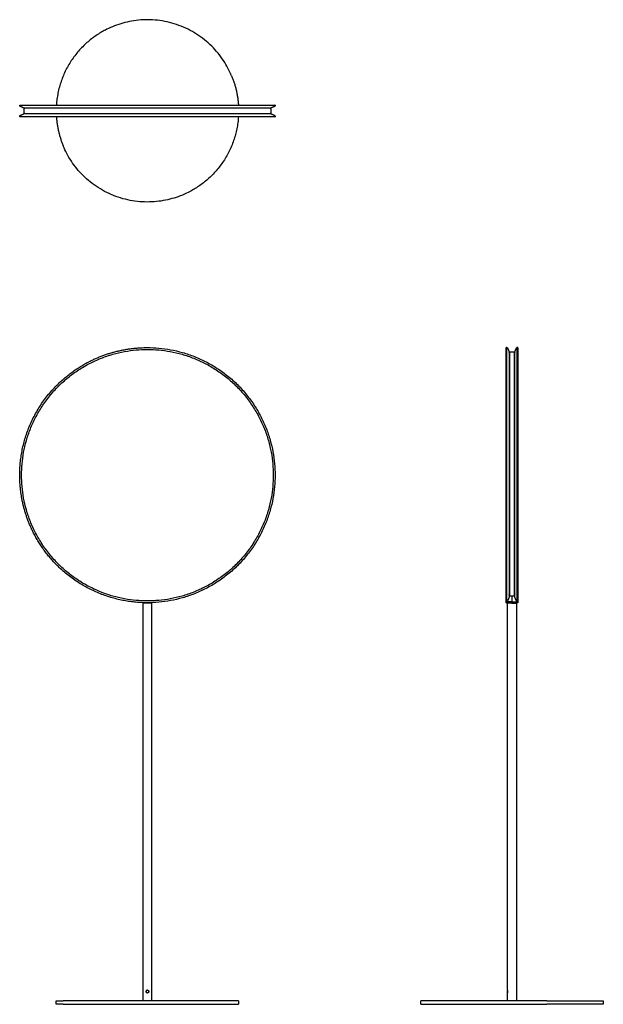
# Model space of a CAD drawing. Header units: millimetres. Extents: x 2392 to 3991, y 1634 to 4335.
import ezdxf

# ---------------------------------------------------------------- set-up
doc = ezdxf.new("R2010")
doc.units = ezdxf.units.MM
doc.layers.add('Make2D$Visibile$Curve', color=7, linetype='Continuous', true_color=0x000000)

msp = doc.modelspace()

# ---------------------------------------------------------------- linework, layer by layer
at = {"layer": 'Make2D$Visibile$Curve', "lineweight": -3}
for points, weights, knots in [([(2972.7, 4180.3), (2877, 4411.2), (2646, 4315.4), (2502.3, 4255.8), (2492.3, 4100.5)], [1, 0.707106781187, 1, 0.794997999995, 0.876966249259], [-1000, -1000, -1000, -500, -500, -150.039696, -150.039696, -150.039696]), ([(2391.8, 4098.8), (2391.8, 4098), (2392.4, 4097.4), (2392.6, 4097.1), (2393, 4097)], [1, 0.853553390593, 0.853553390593, 0.853553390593, 0.88029730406], [0, 0, 0, 1.656854, 1.656854, 2.364893, 2.364893, 2.364893]), ([(3080, 4092), (3080, 4092), (3079.3, 4092), (3059.3, 4092), (2741.8, 4092), (2424.3, 4092), (2404.3, 4092), (2403.6, 4092), (2403.6, 4092)], [0.976477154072, 0.987678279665, 1, 0.72902819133, 1, 0.72902819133, 1, 0.987678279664, 0.97647715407], [-1933.887498, -1933.887498, -1933.887498, -1905.012379, -1905.012379, -1270.008253, -1270.008253, -635.004126, -635.004126, -606.129007, -606.129007, -606.129007]), ([(2403.6, 4090), (2403.6, 4090.8), (2404.2, 4091.4), (2404.8, 4092), (2405.6, 4092)], [1, 0.853553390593, 0.853553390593, 0.853553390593, 1], [0, 0, 0, 1.656854, 1.656854, 3.313708, 3.313708, 3.313708]), ([(3080, 4090), (3080, 4090.8), (3079.4, 4091.4), (3078.8, 4092), (3078, 4092)], [1, 0.853553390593, 0.853553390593, 0.853553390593, 1], [0, 0, 0, 1.656854, 1.656854, 3.313708, 3.313708, 3.313708]), ([(3091.8, 4098.8), (3091.8, 4098), (3091.2, 4097.4), (3091, 4097.1), (3090.6, 4097)], [1, 0.853553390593, 0.853553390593, 0.853553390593, 0.88029730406], [0, 0, 0, 1.656854, 1.656854, 2.364893, 2.364893, 2.364893]), ([(2391.8, 4070.2), (2391.8, 4071.1), (2392.4, 4071.7), (2392.6, 4071.9), (2393, 4072.1)], [1, 0.853553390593, 0.853553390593, 0.853553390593, 0.88029730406], [0, 0, 0, 1.656854, 1.656854, 2.364893, 2.364893, 2.364893]), ([(2403.6, 4077), (2403.6, 4077), (2404.3, 4077), (2424.3, 4077), (2741.8, 4077), (3059.3, 4077), (3079.3, 4077), (3080, 4077), (3080, 4077)], [0.976477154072, 0.987678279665, 1, 0.72902819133, 1, 0.72902819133, 1, 0.987678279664, 0.97647715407], [-1933.887498, -1933.887498, -1933.887498, -1905.012379, -1905.012379, -1270.008253, -1270.008253, -635.004126, -635.004126, -606.129007, -606.129007, -606.129007]), ([(2991.3, 4068.5), (2981.3, 3913.2), (2837.6, 3853.6), (2606.6, 3757.8), (2510.9, 3988.8)], [0.876966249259, 0.794997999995, 1, 0.707106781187, 1], [150.039696, 150.039696, 150.039696, 500, 500, 1000, 1000, 1000]), ([(3091.8, 4070.2), (3091.8, 4071.1), (3091.2, 4071.7), (3091, 4071.9), (3090.6, 4072.1)], [1, 0.853553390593, 0.853553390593, 0.853553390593, 0.88029730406], [0, 0, 0, 1.656854, 1.656854, 2.364893, 2.364893, 2.364893]), ([(2741.8, 2740.2), (2396.8, 2740.2), (2396.8, 3085.2), (2396.8, 3430.2), (2741.8, 3430.2)], [1, 0.707106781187, 1, 0.707106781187, 1], [-1380, -1380, -1380, -690, -690, 0, 0, 0]), ([(2741.8, 3435.2), (3091.8, 3435.2), (3091.8, 3085.2), (3091.8, 2735.2), (2741.8, 2735.2)], [1, 0.707106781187, 1, 0.707106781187, 1], [-1099.557429, -1099.557429, -1099.557429, -549.778714, -549.778714, 0, 0, 0]), ([(2741.8, 3430.2), (3086.8, 3430.2), (3086.8, 3085.2), (3086.8, 2740.2), (2741.8, 2740.2)], [1, 0.707106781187, 1, 0.707106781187, 1], [-1380, -1380, -1380, -690, -690, 0, 0, 0]), ([(3725.1, 2735.7), (3725.1, 2735.7), (3725.1, 3085.2), (3725.1, 3434.7), (3725.1, 3434.7)], [1, 0.707106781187, 1, 0.707106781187, 1], [-1398, -1398, -1398, -699, -699, 0, 0, 0]), ([(3726.8, 2737.8), (3726.8, 2777.8), (3726.8, 3106.5), (3726.8, 3435.2), (3726.8, 3435.2)], [1, 0.72829489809, 1, 0.72829489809, 1], [45.950307, 45.950307, 45.950307, 569.612275, 569.612275, 1093.274243, 1093.274243, 1093.274243]), ([(3726.8, 3435.2), (3727.6, 3435.2), (3728.2, 3434.7), (3728.5, 3434.4), (3728.6, 3434.1)], [1, 0.853553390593, 0.853553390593, 0.853553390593, 0.88029730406], [0, 0, 0, 1.656854, 1.656854, 2.364893, 2.364893, 2.364893]), ([(3755.3, 3435.2), (3754.5, 3435.2), (3753.9, 3434.7), (3753.7, 3434.4), (3753.5, 3434.1)], [1, 0.853553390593, 0.853553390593, 0.853553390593, 0.88029730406], [0, 0, 0, 1.656854, 1.656854, 2.364893, 2.364893, 2.364893]), ([(3755.3, 2737.8), (3755.3, 2777.8), (3755.3, 3106.5), (3755.3, 3435.2), (3755.3, 3435.2)], [1, 0.728294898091, 1, 0.728294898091, 1], [0, 0, 0, 658.640744, 658.640744, 1317.281488, 1317.281488, 1317.281488]), ([(3757.1, 3434.7), (3757.1, 3434.7), (3757.1, 3085.2), (3757.1, 2735.7), (3757.1, 2735.7)], [1, 0.707106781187, 1, 0.707106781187, 1], [-1398, -1398, -1398, -699, -699, 0, 0, 0]), ([(3733.6, 3423.4), (3733.6, 3423.4), (3733.6, 3106.5), (3733.6, 2789.7), (3733.6, 2749.8)], [0.999999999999, 0.72902819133, 1, 0.72902819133, 1], [-1270.008253, -1270.008253, -1270.008253, -635.004126, -635.004126, 0, 0, 0]), ([(3735.6, 2753.2), (3735.6, 2809.7), (3735.6, 3106.5), (3735.6, 3423.4), (3735.6, 3423.4)], [0.975771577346, 0.741738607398, 1, 0.729028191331, 1], [29.786001, 29.786001, 29.786001, 635.004126, 635.004126, 1270.008253, 1270.008253, 1270.008253]), ([(3746.6, 3423.4), (3746.6, 3423.4), (3746.6, 3106.5), (3746.6, 2809.7), (3746.6, 2753.2)], [1, 0.729028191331, 1, 0.741738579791, 0.97577162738], [0, 0, 0, 635.004126, 635.004126, 1240.222316, 1240.222316, 1240.222316]), ([(3748.6, 2749.8), (3748.6, 2789.7), (3748.6, 3106.5), (3748.6, 3423.4), (3748.6, 3423.4)], [1, 0.72902819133, 1, 0.729028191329, 1], [-2540.016506, -2540.016506, -2540.016506, -1905.012379, -1905.012379, -1270.008253, -1270.008253, -1270.008253]), ([(2429.9, 2926.3), (2391.8, 3001.2), (2391.8, 3085.2), (2391.8, 3230.2), (2494.3, 3332.7), (2533.5, 3371.9), (2582.9, 3397.1)], [0.874965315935, 0.909550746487, 1, 0.853553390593, 0.853553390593, 0.853553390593, 0.874965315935], [400.818602, 400.818602, 400.818602, 579.898987, 579.898987, 869.848481, 869.848481, 980.717589, 980.717589, 980.717589]), ([(2741.8, 2735.2), (2596.8, 2735.2), (2494.3, 2837.8), (2455.1, 2877), (2429.9, 2926.3)], [1, 0.853553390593, 0.853553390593, 0.853553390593, 0.874965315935], [0, 0, 0, 289.949494, 289.949494, 400.818602, 400.818602, 400.818602]), ([(3735.6, 2753.2), (3734.7, 2753.2), (3734.2, 2753.8), (3733.6, 2754.4), (3733.6, 2755.2)], [1, 0.853553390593, 0.853553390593, 0.853553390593, 1], [0, 0, 0, 1.656854, 1.656854, 3.313708, 3.313708, 3.313708]), ([(3746.6, 2753.2), (3747.4, 2753.2), (3748, 2753.8), (3748.6, 2754.4), (3748.6, 2755.2)], [1, 0.853553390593, 0.853553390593, 0.853553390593, 1], [0, 0, 0, 1.656854, 1.656854, 3.313708, 3.313708, 3.313708]), ([(2754.3, 2733.7), (2754.3, 2733.7), (2741.8, 2733.7), (2729.3, 2733.7), (2729.3, 2733.7)], [1, 0.707106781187, 1, 0.707106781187, 1], [0, 0, 0, 25, 25, 50, 50, 50]), ([(2991.8, 1643.7), (2991.8, 1643.7), (2837.6, 1643.7), (2606.6, 1643.7), (2510.9, 1643.7)], [0.887255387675, 0.783299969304, 1, 0.707106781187, 1], [130.069908, 130.069908, 130.069908, 500, 500, 1000, 1000, 1000]), ([(2510.9, 1633.7), (2606.6, 1633.7), (2837.6, 1633.7), (2991.8, 1633.7), (2991.8, 1633.7)], [1, 0.707106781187, 1, 0.783299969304, 0.887255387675], [0, 0, 0, 500, 500, 869.930092, 869.930092, 869.930092]), ([(3836.8, 1643.7), (3605.9, 1643.7), (3510.1, 1643.7), (3491.1, 1643.7), (3491.1, 1643.7)], [1, 0.707106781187, 1, 0.923806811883, 0.887255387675], [0, 0, 0, 500, 500, 630.069908, 630.069908, 630.069908]), ([(3491.1, 1633.7), (3491.1, 1633.7), (3510.1, 1633.7), (3605.9, 1633.7), (3836.8, 1633.7)], [0.887255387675, 0.923806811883, 1, 0.707106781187, 1], [369.930092, 369.930092, 369.930092, 500, 500, 1000, 1000, 1000])]:
    msp.add_rational_spline(points, weights, degree=2, knots=knots, dxfattribs=at)
for points, weights in [([(2972.7, 4180.3), (2988.6, 4141.9), (2991.3, 4100.5)], [1, 0.935654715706, 0.899581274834]), ([(2392.3, 4100.5), (2392.3, 4100.5), (2741.8, 4100.5)], [1, 0.707106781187, 1]), ([(2391.8, 4100), (2391.8, 4100.5), (2392.3, 4100.5)], [1, 0.707106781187, 1]), ([(2405.6, 4077), (2403.6, 4077), (2403.6, 4079)], [1, 0.707106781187, 1]), ([(2741.8, 4100.5), (3091.3, 4100.5), (3091.3, 4100.5)], [1, 0.707106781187, 1]), ([(3080, 4079), (3080, 4077), (3078, 4077)], [1, 0.707106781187, 1]), ([(3091.3, 4100.5), (3091.8, 4100.5), (3091.8, 4100)], [1, 0.707106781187, 1]), ([(2392.3, 4068.5), (2391.8, 4068.5), (2391.8, 4069)], [1, 0.707106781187, 1]), ([(2741.8, 4068.5), (2392.3, 4068.5), (2392.3, 4068.5)], [1, 0.707106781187, 1]), ([(2492.3, 4068.5), (2495, 4027.1), (2510.9, 3988.8)], [0.899581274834, 0.935654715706, 1]), ([(3091.3, 4068.5), (3091.3, 4068.5), (2741.8, 4068.5)], [1, 0.707106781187, 1]), ([(3091.8, 4069), (3091.8, 4068.5), (3091.3, 4068.5)], [1, 0.707106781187, 1]), ([(2582.9, 3397.1), (2657.8, 3435.2), (2741.8, 3435.2)], [0.874965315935, 0.909550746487, 1]), ([(3725.1, 3434.7), (3725.1, 3435.1), (3725.3, 3435.2)], [1, 0.797556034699, 0.874965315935]), ([(3725.3, 3435.2), (3725.4, 3435.2), (3725.6, 3435.2)], [0.874965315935, 0.909550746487, 1]), ([(3757.1, 3434.7), (3757.1, 3435.2), (3756.6, 3435.2)], [1, 0.707106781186, 1]), ([(3733.6, 3421.4), (3733.6, 3423.4), (3735.6, 3423.4)], [1, 0.707106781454, 1]), ([(3746.6, 3423.4), (3748.6, 3423.4), (3748.6, 3421.4)], [1, 0.707106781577, 1]), ([(3725.6, 2735.2), (3725.1, 2735.2), (3725.1, 2735.7)], [1, 0.707106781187, 1]), ([(3741.1, 2733.7), (3728.6, 2733.7), (3728.6, 2733.7)], [1, 0.707106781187, 1]), ([(3741.1, 2735.5), (3741.1, 2736), (3741.1, 2737.8)], [1, 0.999090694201, 1]), ([(3741.1, 2733.7), (3753.6, 2733.7), (3753.6, 2733.7)], [1, 0.707106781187, 1]), ([(3757.1, 2735.7), (3757.1, 2735.2), (3756.6, 2735.2)], [1, 0.707106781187, 1]), ([(2491.8, 1643.7), (2491.8, 1643.7), (2510.9, 1643.7)], [0.887255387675, 0.923806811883, 1]), ([(2510.9, 1633.7), (2491.8, 1633.7), (2491.8, 1633.7)], [1, 0.923806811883, 0.887255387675]), ([(3836.8, 1643.7), (3991.1, 1643.7), (3991.1, 1643.7)], [1, 0.783299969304, 0.887255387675]), ([(3991.1, 1633.7), (3991.1, 1633.7), (3836.8, 1633.7)], [0.887255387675, 0.783299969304, 1])]:
    msp.add_rational_spline(points, weights, degree=2, dxfattribs=at)
for points, degree in [([(2391.8, 4098.8), (2391.8, 4099.4), (2391.8, 4100)], 2), ([(2403.6, 4092), (2398.3, 4094.5), (2393, 4097)], 2), ([(2403.6, 4079), (2403.6, 4084.5), (2403.6, 4090)], 2), ([(3090.6, 4097), (3085.3, 4094.5), (3080, 4092)], 2), ([(3080, 4090), (3080, 4084.5), (3080, 4079)], 2), ([(3091.8, 4100), (3091.8, 4099.4), (3091.8, 4098.8)], 2), ([(2391.8, 4069), (2391.8, 4069.6), (2391.8, 4070.2)], 2), ([(2393, 4072.1), (2398.3, 4074.5), (2403.6, 4077)], 2), ([(3080, 4077), (3085.3, 4074.5), (3090.6, 4072.1)], 2), ([(3091.8, 4070.2), (3091.8, 4069.6), (3091.8, 4069)], 2), ([(3726.8, 3435.2), (3726.2, 3435.2), (3725.6, 3435.2)], 2), ([(3728.6, 3434.1), (3731.1, 3428.7), (3733.6, 3423.4)], 2), ([(3748.6, 3423.4), (3751, 3428.7), (3753.5, 3434.1)], 2), ([(3755.3, 3435.2), (3756, 3435.2), (3756.6, 3435.2)], 2), ([(3735.6, 3423.4), (3741.1, 3423.4), (3746.6, 3423.4)], 2), ([(2729.3, 2733.7), (2729.3, 2188.7), (2729.3, 1643.7)], 2), ([(2731.8, 2735.4), (2731.8, 2734.6), (2731.8, 2733.7)], 2), ([(2751.8, 2733.7), (2751.8, 2734.6), (2751.8, 2735.4)], 2), ([(2754.3, 1643.7), (2754.3, 2188.7), (2754.3, 2733.7)], 2), ([(3725.6, 2735.2), (3727, 2735.2), (3728.5, 2735.2)], 2), ([(3741.1, 2737.8), (3733.9, 2737.8), (3726.8, 2737.8)], 2), ([(3728.6, 2739), (3730.3, 2742.6), (3731.9, 2746.2), (3733.6, 2749.8)], 3), ([(3728.6, 1672.5), (3728.6, 2203.1), (3728.6, 2733.7)], 2), ([(3731.1, 2733.7), (3731.1, 2734.5), (3731.1, 2735.3)], 2), ([(3746.6, 2753.2), (3741.1, 2753.2), (3735.6, 2753.2)], 2), ([(3741.1, 2753.2), (3741.1, 2745.5), (3741.1, 2737.8)], 2), ([(3741.1, 2737.8), (3748.2, 2737.8), (3755.3, 2737.8)], 2), ([(3748.6, 2749.8), (3750.2, 2746.2), (3751.9, 2742.6), (3753.5, 2739)], 3), ([(3751.1, 2735.3), (3751.1, 2734.5), (3751.1, 2733.7)], 2), ([(3753.6, 2735.2), (3753.6, 2735.2), (3752.7, 2735.3), (3751.1, 2735.3)], 3), ([(3756.6, 2735.2), (3755.1, 2735.2), (3753.6, 2735.2)], 2), ([(3753.6, 2733.7), (3753.6, 2188.7), (3753.6, 1643.7)], 2), ([(3728.6, 1672.3), (3728.6, 1672.4), (3728.6, 1672.5), (3728.6, 1672.5)], 3), ([(3728.6, 1643.7), (3728.6, 1654.4), (3728.6, 1665)], 2), ([(2491.8, 1633.7), (2491.8, 1638.7), (2491.8, 1643.7)], 2), ([(2991.8, 1643.7), (2991.8, 1638.7), (2991.8, 1633.7)], 2), ([(3491.1, 1633.7), (3491.1, 1638.7), (3491.1, 1643.7)], 2), ([(3991.1, 1643.7), (3991.1, 1638.7), (3991.1, 1633.7)], 2)]:
    msp.add_open_spline(points, degree=degree, dxfattribs=at)
for points, knots in [([(2741.8, 2735.2), (2738.5, 2735.2), (2735.2, 2735.3), (2730.5, 2735.4), (2729.1, 2735.5), (2729, 2735.5)], [-20.323646, -20.323646, -20.323646, -20.323646, -10.165136, -10.165136, 0, 0, 0, 0]), ([(2741.8, 2735.2), (2745.1, 2735.2), (2748.4, 2735.3), (2753.1, 2735.4), (2754.5, 2735.5), (2754.5, 2735.5)], [0.00662, 0.00662, 0.00662, 0.00662, 10.163348, 10.163348, 20.320077, 20.320077, 20.320077, 20.320077]), ([(3726.8, 2737.8), (3726.9, 2737.8), (3727, 2737.8), (3727, 2737.8), (3727.3, 2737.9), (3727.5, 2737.9), (3727.7, 2738), (3727.9, 2738.1), (3728.1, 2738.3), (3728.2, 2738.4), (3728.4, 2738.6), (3728.5, 2738.8), (3728.6, 2739)], [-2.286957, -2.286957, -2.286957, -2.286957, -2.042075, -2.042075, -2.042075, -1.363727, -1.363727, -1.363727, -0.681741, -0.681741, -0.681741, 0, 0, 0, 0]), ([(3726.8, 2737.8), (3727, 2737.8), (3727.2, 2737.9), (3727.4, 2737.9), (3727.7, 2738), (3727.9, 2738.1), (3728, 2738.3), (3728.2, 2738.4), (3728.4, 2738.6), (3728.5, 2738.8), (3728.5, 2738.8), (3728.6, 2738.9), (3728.6, 2739)], [0, 0, 0, 0, 0.674176, 0.674176, 0.674176, 1.348215, 1.348215, 1.348215, 2.024439, 2.024439, 2.024439, 2.286784, 2.286784, 2.286784, 2.286784]), ([(3728.5, 2735.2), (3728.5, 2735.2), (3729.9, 2735.3), (3734.5, 2735.4), (3737.7, 2735.5), (3741.1, 2735.5)], [0.00662, 0.00662, 0.00662, 0.00662, 10.163348, 10.163348, 20.320077, 20.320077, 20.320077, 20.320077]), ([(3753.6, 2735.2), (3753.6, 2735.2), (3752.3, 2735.3), (3747.6, 2735.4), (3744.4, 2735.5), (3741.1, 2735.5)], [-20.323646, -20.323646, -20.323646, -20.323646, -10.165136, -10.165136, 0, 0, 0, 0]), ([(3755.3, 2737.8), (3755.3, 2737.8), (3755.2, 2737.8), (3755.1, 2737.8), (3754.9, 2737.9), (3754.7, 2737.9), (3754.5, 2738), (3754.3, 2738.1), (3754.1, 2738.3), (3753.9, 2738.4), (3753.8, 2738.6), (3753.6, 2738.8), (3753.5, 2739)], [-2.286957, -2.286957, -2.286957, -2.286957, -2.042075, -2.042075, -2.042075, -1.363727, -1.363727, -1.363727, -0.681741, -0.681741, -0.681741, 0, 0, 0, 0]), ([(3755.3, 2737.8), (3755.1, 2737.8), (3754.9, 2737.9), (3754.7, 2737.9), (3754.5, 2738), (3754.3, 2738.1), (3754.1, 2738.3), (3753.9, 2738.4), (3753.8, 2738.6), (3753.7, 2738.8), (3753.6, 2738.8), (3753.6, 2738.9), (3753.5, 2739)], [0, 0, 0, 0, 0.674176, 0.674176, 0.674176, 1.348215, 1.348215, 1.348215, 2.024439, 2.024439, 2.024439, 2.286784, 2.286784, 2.286784, 2.286784]), ([(2741.8, 1672.5), (2740.8, 1672.5), (2739.8, 1672.1), (2738.5, 1670.7), (2738, 1669.8), (2738, 1667.7), (2738.5, 1666.8), (2739.8, 1665.4), (2740.8, 1665), (2741.8, 1665)], [-12.615835, -12.615835, -12.615835, -12.615835, -9.459418, -9.459418, -6.303002, -6.303002, -3.146585, -3.146585, 0, 0, 0, 0]), ([(2741.8, 1665), (2741.6, 1665), (2741.4, 1665), (2741.2, 1665), (2740.8, 1665.1), (2740.4, 1665.2), (2740, 1665.4), (2739.7, 1665.6), (2739.3, 1665.9), (2739, 1666.2), (2738.8, 1666.5), (2738.5, 1666.9), (2738.4, 1667.2), (2738.2, 1667.6), (2738.1, 1668), (2738.1, 1668.4), (2738, 1668.8), (2738.1, 1669.2), (2738.2, 1669.6), (2738.3, 1670), (2738.4, 1670.5), (2738.7, 1670.8), (2738.9, 1671.2), (2739.2, 1671.5), (2739.5, 1671.7), (2739.8, 1672), (2740.2, 1672.2), (2740.6, 1672.3), (2741, 1672.4), (2741.4, 1672.5), (2741.8, 1672.5)], [0, 0, 0, 0, 0.559656, 0.559656, 0.559656, 1.854505, 1.854505, 1.854505, 3.140235, 3.140235, 3.140235, 4.373738, 4.373738, 4.373738, 5.590694, 5.590694, 5.590694, 6.854079, 6.854079, 6.854079, 8.154097, 8.154097, 8.154097, 9.424821, 9.424821, 9.424821, 10.663244, 10.663244, 10.663244, 11.903731, 11.903731, 11.903731, 11.903731]), ([(2741.8, 1672.5), (2742.8, 1672.5), (2743.8, 1672.1), (2745.1, 1670.7), (2745.5, 1669.8), (2745.5, 1667.7), (2745.1, 1666.8), (2743.8, 1665.4), (2742.8, 1665), (2741.8, 1665), (2741.8, 1665), (2741.8, 1665)], [0, 0, 0, 0, 3.151298, 3.151298, 6.302595, 6.302595, 9.453893, 9.453893, 12.60519, 12.60519, 12.615007, 12.615007, 12.615007, 12.615007]), ([(2741.8, 1672.5), (2742.2, 1672.5), (2742.6, 1672.4), (2742.9, 1672.3), (2743.3, 1672.2), (2743.7, 1672), (2744.1, 1671.7), (2744.4, 1671.5), (2744.7, 1671.2), (2744.9, 1670.8), (2745.1, 1670.5), (2745.3, 1670.1), (2745.4, 1669.7), (2745.5, 1669.3), (2745.6, 1668.9), (2745.5, 1668.5), (2745.5, 1668.1), (2745.4, 1667.7), (2745.3, 1667.3), (2745.1, 1666.9), (2744.9, 1666.5), (2744.6, 1666.2), (2744.3, 1665.9), (2744, 1665.7), (2743.6, 1665.5), (2743.3, 1665.3), (2742.9, 1665.1), (2742.5, 1665.1), (2742.3, 1665), (2742, 1665), (2741.8, 1665)], [0, 0, 0, 0, 1.158998, 1.158998, 1.158998, 2.458647, 2.458647, 2.458647, 3.720781, 3.720781, 3.720781, 4.93815, 4.93815, 4.93815, 6.171386, 6.171386, 6.171386, 7.459005, 7.459005, 7.459005, 8.752417, 8.752417, 8.752417, 9.999766, 9.999766, 9.999766, 11.218821, 11.218821, 11.218821, 11.902488, 11.902488, 11.902488, 11.902488]), ([(3728.6, 1672.5), (3728.6, 1672.5), (3728.6, 1672.4), (3728.6, 1672.3), (3728.7, 1672.2), (3728.7, 1672), (3728.8, 1671.7), (3728.8, 1671.5), (3728.9, 1671.2), (3729, 1670.8), (3729, 1670.5), (3729.1, 1670.1), (3729.1, 1669.7), (3729.1, 1669.3), (3729.1, 1668.9), (3729.1, 1668.5), (3729.1, 1668.1), (3729.1, 1667.7), (3729.1, 1667.3), (3729, 1666.9), (3728.9, 1666.5), (3728.9, 1666.2), (3728.8, 1665.9), (3728.8, 1665.7), (3728.7, 1665.5), (3728.6, 1665.3), (3728.6, 1665.1), (3728.6, 1665.1), (3728.6, 1665), (3728.6, 1665), (3728.6, 1665)], [0, 0, 0, 0, 1.158998, 1.158998, 1.158998, 2.458647, 2.458647, 2.458647, 3.720781, 3.720781, 3.720781, 4.93815, 4.93815, 4.93815, 6.171386, 6.171386, 6.171386, 7.459005, 7.459005, 7.459005, 8.752417, 8.752417, 8.752417, 9.999766, 9.999766, 9.999766, 11.218821, 11.218821, 11.218821, 11.902488, 11.902488, 11.902488, 11.902488]), ([(3728.6, 1665), (3728.6, 1665), (3728.6, 1665), (3728.6, 1665), (3728.6, 1665.1), (3728.6, 1665.2), (3728.7, 1665.3)], [0, 0, 0, 0, 0.559656, 0.559656, 0.559656, 1.56516, 1.56516, 1.56516, 1.56516]), ([(3728.9, 1666.3), (3729, 1666.6), (3729, 1666.9), (3729, 1667.2), (3729.1, 1667.6), (3729.1, 1668), (3729.1, 1668.4), (3729.1, 1668.8), (3729.1, 1669.2), (3729.1, 1669.6), (3729.1, 1670), (3729, 1670.3), (3729, 1670.6)], [3.283881, 3.283881, 3.283881, 3.283881, 4.373738, 4.373738, 4.373738, 5.590694, 5.590694, 5.590694, 6.854079, 6.854079, 6.854079, 7.94241, 7.94241, 7.94241, 7.94241])]:
    msp.add_open_spline(points, degree=3, knots=knots, dxfattribs=at)

doc.saveas('drawing.dxf')
